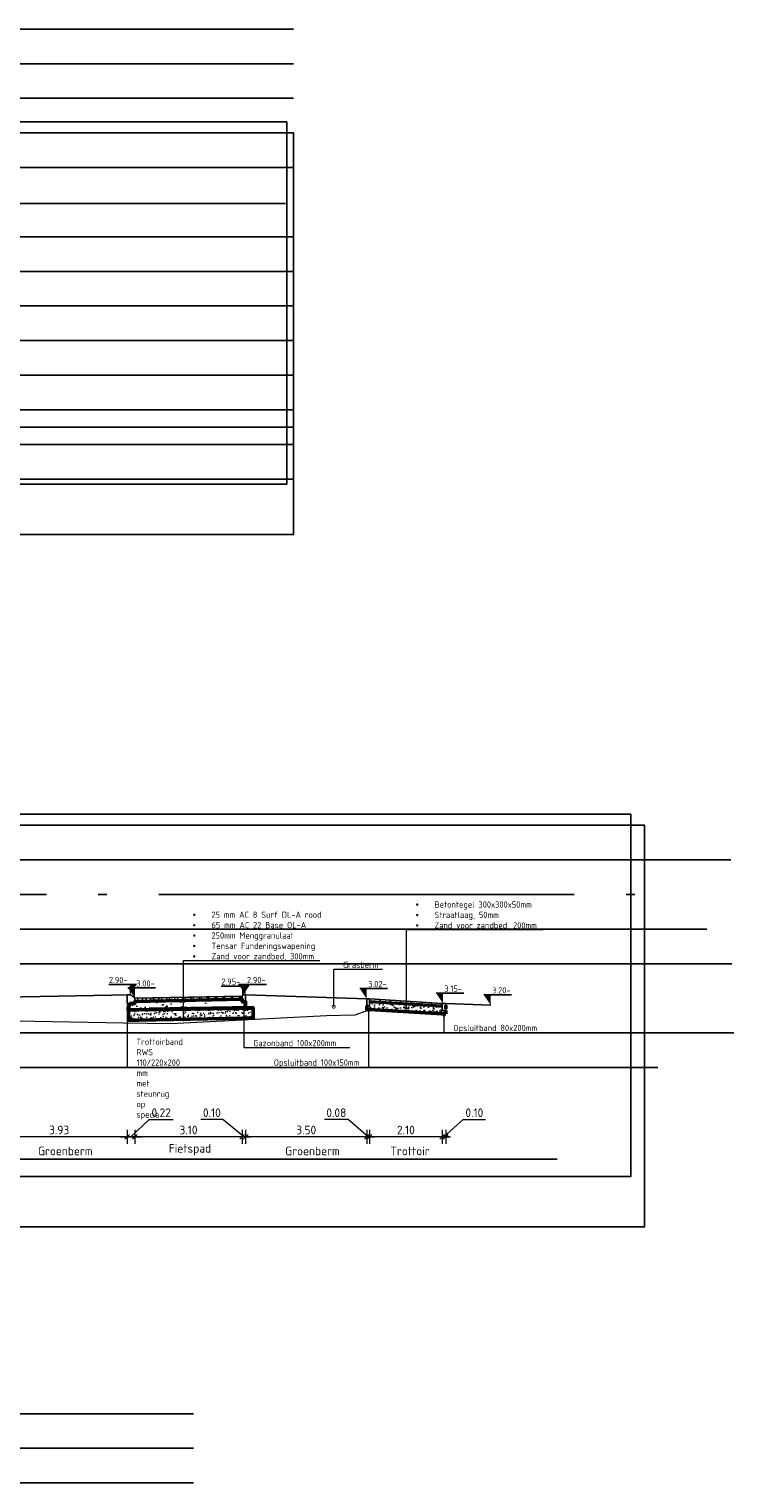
# Model space of a CAD drawing. Header units: millimetres. Extents: x 115999 to 116291, y 477119 to 477297.
# Tile 34 of 45: x 116043 to 116063, y 477255 to 477297. Entities that reach past the tile are written whole.
import ezdxf
from ezdxf import colors
from ezdxf.entities.mleader import LeaderData, LeaderLine
from ezdxf.math import Vec2, Vec3

# ---------------------------------------------------------------- set-up
doc = ezdxf.new("R2010")
doc.units = ezdxf.units.MM
doc.linetypes.add('AL-NAP_LIJN', pattern=[15.25, 12, -1.5, 0.25, -1.5])
doc.linetypes.add('DASHED', pattern=[0.75, 0.5, -0.25])
doc.layers.get('Defpoints').update_dxf_attribs({"lineweight": 25})
for name, color, linetype, lineweight in [('B-WE-GW-MAAIVELD-GD', 93, 'Continuous', 18), ('N-WE-GW-GROND_ZAND-AD', 253, 'Continuous', 18), ('N-WE-VH-VERHARDING-FUNDERING-WAP', 2, 'DASHED', 60), ('N-WE-VH-VERHARDING_ASFALT-AD', 252, 'Continuous', 18), ('N-WE-VH-VERHARDING_ASFALT-GD', 252, 'Continuous', 50), ('N-WE-VH-VERHARDING_FUNDERING-AD', 252, 'Continuous', 18), ('X-XX-AL-AANPIJLING-M', 7, 'Continuous', 18), ('X-XX-AL-DETAIL1-GD', 7, 'Continuous', 25), ('X-XX-AL-NAP-GD', 7, 'AL-NAP_LIJN', 25), ('X-XX-AL-PEILMAAT-SD', 7, 'Continuous', 25), ('X-XX-AL-VERWIJZING-T18', 7, 'Continuous', 18)]:
    doc.layers.add(name, color=color, linetype=linetype, lineweight=lineweight)
doc.layers.add('X-XX-AL-HULPLIJN-GD', color=205, linetype='Continuous', lineweight=25, plot=False)
doc.styles.add('NLCS-ISO', font='txt')
doc.styles.add('NLCS-ISO-ANNOTATIEF-T18', font='txt', dxfattribs={"height": 1.8})
doc.styles.add('NLCS-ISO-ANNOTATIEF-T25', font='txt', dxfattribs={"height": 2.5})
doc.dimstyles.new('NLCS-ANNOTATIEF-T25-SCHRAP_L2_H1', dxfattribs={"dimtxt": 2.5, "dimasz": 1.4, "dimexe": 2, "dimexo": 2, "dimgap": 0.7, "dimtad": 1, "dimzin": 0, "dimdsep": 46, "dimtxsty": 'NLCS-ISO-ANNOTATIEF-T25', "dimblk": 'OBLIQUE', "dimcen": 0, "dimdle": 2, "dimclrd": 256, "dimclre": 256, "dimclrt": 256, "dimadec": 1, "dimazin": 0, "dimtfac": 1, "dimtdec": 3, "dimtofl": 0, "dimtmove": 0, "dimatfit": 3, "dimldrblk": 'OBLIQUE', "dimfxl": 2, "dimfxlon": 1, "dimtfillclr": 256, "dimtolj": 1, "dimtzin": 0, "dimlwd": -1, "dimlwe": -1, "dimarcsym": 0})

# ---------------------------------------------------------------- blocks, each defined once
blk = doc.blocks.new('*D175')
at = {"layer": 'Defpoints', "color": 0, "transparency": 16777216}
for p in [(116053.179, 477267.197), (116054.375, 477267.101), (116054.375, 477264.512)]:
    blk.add_point(p, dxfattribs=at)
at = {"layer": 'X-XX-AL-AANPIJLING-M', "transparency": 16777216, "insert": (116053.677, 477264.707), "char_height": 0.25, "attachment_point": 5, "style": 'NLCS-ISO-ANNOTATIEF-T25'}
blk.add_mtext('\\A1;Trottoir', dxfattribs=at)
blk = doc.blocks.new('_None')
blk = doc.blocks.new('_Oblique')
at = {"color": 0, "linetype": 'ByBlock', "lineweight": -2}
blk.add_line((-0.5, -0.5), (0.5, 0.5), dxfattribs=at)
blk = doc.blocks.new('_DotSmall')
at = {"color": 0, "linetype": 'ByBlock', "const_width": 0.5}
blk.add_lwpolyline([(-0.0625, 0, 1), (0.0625, 0, 1)], format="xyb", close=True, dxfattribs=at)
blk = doc.blocks.new('*D182')
at = {"layer": 'Defpoints', "color": 0, "transparency": 16777216}
for p in [(116041.576, 477269.295), (116045.502, 477269.17), (116041.576, 477265.118)]:
    blk.add_point(p, dxfattribs=at)
at = {"layer": 'X-XX-AL-AANPIJLING-M', "transparency": 16777216}
for p, q in [((116045.702, 477265.118), (116041.376, 477265.118)), ((116041.576, 477265.318), (116041.576, 477264.918)), ((116045.502, 477265.318), (116045.502, 477264.918))]:
    blk.add_line(p, q, dxfattribs=at)
at = {"layer": 'X-XX-AL-AANPIJLING-M', "transparency": 16777216, "xscale": 0.14, "yscale": 0.14, "zscale": 0.14, "rotation": 180}
blk.add_blockref('_Oblique', (116041.576, 477265.118), dxfattribs=at)
at = {"layer": 'X-XX-AL-AANPIJLING-M', "transparency": 16777216, "xscale": 0.14, "yscale": 0.14, "zscale": 0.14}
blk.add_blockref('_Oblique', (116045.502, 477265.118), dxfattribs=at)
at = {"layer": 'X-XX-AL-AANPIJLING-M', "transparency": 16777216, "insert": (116043.539, 477265.313), "char_height": 0.25, "attachment_point": 5, "style": 'NLCS-ISO-ANNOTATIEF-T25'}
blk.add_mtext('\\A1;3.93', dxfattribs=at)
blk = doc.blocks.new('*D183')
at = {"layer": 'Defpoints', "color": 0, "transparency": 16777216}
for p in [(116045.726, 477269.128), (116045.502, 477269.093), (116045.726, 477265.118)]:
    blk.add_point(p, dxfattribs=at)
at = {"layer": 'X-XX-AL-AANPIJLING-M', "transparency": 16777216}
for p, q in [((116045.614, 477265.118), (116046.141, 477265.618)), ((116046.141, 477265.618), (116046.831, 477265.618)), ((116045.302, 477265.118), (116045.926, 477265.118)), ((116045.502, 477265.318), (116045.502, 477264.918)), ((116045.726, 477265.318), (116045.726, 477264.918))]:
    blk.add_line(p, q, dxfattribs=at)
at = {"layer": 'X-XX-AL-AANPIJLING-M', "transparency": 16777216, "xscale": 0.14, "yscale": 0.14, "zscale": 0.14, "rotation": 180}
blk.add_blockref('_Oblique', (116045.502, 477265.118), dxfattribs=at)
at = {"layer": 'X-XX-AL-AANPIJLING-M', "transparency": 16777216, "xscale": 0.14, "yscale": 0.14, "zscale": 0.14}
blk.add_blockref('_Oblique', (116045.726, 477265.118), dxfattribs=at)
at = {"layer": 'X-XX-AL-AANPIJLING-M', "transparency": 16777216, "insert": (116046.486, 477265.813), "char_height": 0.25, "attachment_point": 5, "style": 'NLCS-ISO-ANNOTATIEF-T25'}
blk.add_mtext('\\A1;0.22', dxfattribs=at)
blk = doc.blocks.new('*D184')
at = {"layer": 'Defpoints', "color": 0, "transparency": 16777216}
for p in [(116045.726, 477269.295), (116048.826, 477269.216), (116045.726, 477265.118)]:
    blk.add_point(p, dxfattribs=at)
at = {"layer": 'X-XX-AL-AANPIJLING-M', "transparency": 16777216}
for p, q in [((116049.026, 477265.118), (116045.526, 477265.118)), ((116045.726, 477265.318), (116045.726, 477264.918)), ((116048.826, 477265.318), (116048.826, 477264.918))]:
    blk.add_line(p, q, dxfattribs=at)
at = {"layer": 'X-XX-AL-AANPIJLING-M', "transparency": 16777216, "xscale": 0.14, "yscale": 0.14, "zscale": 0.14, "rotation": 180}
blk.add_blockref('_Oblique', (116045.726, 477265.118), dxfattribs=at)
at = {"layer": 'X-XX-AL-AANPIJLING-M', "transparency": 16777216, "xscale": 0.14, "yscale": 0.14, "zscale": 0.14}
blk.add_blockref('_Oblique', (116048.826, 477265.118), dxfattribs=at)
at = {"layer": 'X-XX-AL-AANPIJLING-M', "transparency": 16777216, "insert": (116047.276, 477265.313), "char_height": 0.25, "attachment_point": 5, "style": 'NLCS-ISO-ANNOTATIEF-T25'}
blk.add_mtext('\\A1;3.10', dxfattribs=at)
blk = doc.blocks.new('*D185')
at = {"layer": 'Defpoints', "color": 0, "transparency": 16777216}
for p in [(116048.926, 477269.295), (116052.426, 477269.148), (116048.926, 477265.118)]:
    blk.add_point(p, dxfattribs=at)
at = {"layer": 'X-XX-AL-AANPIJLING-M', "transparency": 16777216}
for p, q in [((116052.626, 477265.118), (116048.726, 477265.118)), ((116048.926, 477265.318), (116048.926, 477264.918)), ((116052.426, 477265.318), (116052.426, 477264.918))]:
    blk.add_line(p, q, dxfattribs=at)
at = {"layer": 'X-XX-AL-AANPIJLING-M', "transparency": 16777216, "xscale": 0.14, "yscale": 0.14, "zscale": 0.14, "rotation": 180}
blk.add_blockref('_Oblique', (116048.926, 477265.118), dxfattribs=at)
at = {"layer": 'X-XX-AL-AANPIJLING-M', "transparency": 16777216, "xscale": 0.14, "yscale": 0.14, "zscale": 0.14}
blk.add_blockref('_Oblique', (116052.426, 477265.118), dxfattribs=at)
at = {"layer": 'X-XX-AL-AANPIJLING-M', "transparency": 16777216, "insert": (116050.676, 477265.313), "char_height": 0.25, "attachment_point": 5, "style": 'NLCS-ISO-ANNOTATIEF-T25'}
blk.add_mtext('\\A1;3.50', dxfattribs=at)
blk = doc.blocks.new('*D186')
at = {"layer": 'Defpoints', "color": 0, "transparency": 16777216}
for p in [(116048.826, 477268.353), (116048.926, 477268.353), (116048.826, 477265.118)]:
    blk.add_point(p, dxfattribs=at)
at = {"layer": 'X-XX-AL-AANPIJLING-M', "transparency": 16777216}
for p, q in [((116048.271, 477265.618), (116047.631, 477265.618)), ((116048.876, 477265.118), (116048.271, 477265.618)), ((116048.826, 477265.118), (116048.686, 477265.118)), ((116048.826, 477265.318), (116048.826, 477264.918)), ((116048.926, 477265.118), (116048.826, 477265.118)), ((116048.926, 477265.318), (116048.926, 477264.918)), ((116048.926, 477265.118), (116049.066, 477265.118))]:
    blk.add_line(p, q, dxfattribs=at)
at = {"layer": 'X-XX-AL-AANPIJLING-M', "transparency": 16777216, "xscale": 0.14, "yscale": 0.14, "zscale": 0.14}
blk.add_blockref('_Oblique', (116048.826, 477265.118), dxfattribs=at)
at = {"layer": 'X-XX-AL-AANPIJLING-M', "transparency": 16777216, "xscale": 0.14, "yscale": 0.14, "zscale": 0.14, "rotation": 180}
blk.add_blockref('_Oblique', (116048.926, 477265.118), dxfattribs=at)
at = {"layer": 'X-XX-AL-AANPIJLING-M', "transparency": 16777216, "insert": (116047.951, 477265.813), "char_height": 0.25, "attachment_point": 5, "style": 'NLCS-ISO-ANNOTATIEF-T25'}
blk.add_mtext('\\A1;0.10', dxfattribs=at)
blk = doc.blocks.new('*D187')
at = {"layer": 'Defpoints', "color": 0, "transparency": 16777216}
for p in [(116052.506, 477269.295), (116054.602, 477269.148), (116052.506, 477265.118)]:
    blk.add_point(p, dxfattribs=at)
at = {"layer": 'X-XX-AL-AANPIJLING-M', "transparency": 16777216}
for p, q in [((116054.802, 477265.118), (116052.306, 477265.118)), ((116052.506, 477265.318), (116052.506, 477264.918)), ((116054.602, 477265.318), (116054.602, 477264.918))]:
    blk.add_line(p, q, dxfattribs=at)
at = {"layer": 'X-XX-AL-AANPIJLING-M', "transparency": 16777216, "xscale": 0.14, "yscale": 0.14, "zscale": 0.14, "rotation": 180}
blk.add_blockref('_Oblique', (116052.506, 477265.118), dxfattribs=at)
at = {"layer": 'X-XX-AL-AANPIJLING-M', "transparency": 16777216, "xscale": 0.14, "yscale": 0.14, "zscale": 0.14}
blk.add_blockref('_Oblique', (116054.602, 477265.118), dxfattribs=at)
at = {"layer": 'X-XX-AL-AANPIJLING-M', "transparency": 16777216, "insert": (116053.554, 477265.313), "char_height": 0.25, "attachment_point": 5, "style": 'NLCS-ISO-ANNOTATIEF-T25'}
blk.add_mtext('\\A1;2.10', dxfattribs=at)
blk = doc.blocks.new('*D188')
at = {"layer": 'Defpoints', "color": 0, "transparency": 16777216}
for p in [(116052.426, 477268.898), (116052.506, 477268.898), (116052.426, 477265.118)]:
    blk.add_point(p, dxfattribs=at)
at = {"layer": 'X-XX-AL-AANPIJLING-M', "transparency": 16777216}
for p, q in [((116051.891, 477265.618), (116051.201, 477265.618)), ((116052.466, 477265.118), (116051.891, 477265.618)), ((116052.426, 477265.118), (116052.286, 477265.118)), ((116052.426, 477265.318), (116052.426, 477264.918)), ((116052.506, 477265.118), (116052.426, 477265.118)), ((116052.506, 477265.318), (116052.506, 477264.918)), ((116052.506, 477265.118), (116052.646, 477265.118))]:
    blk.add_line(p, q, dxfattribs=at)
at = {"layer": 'X-XX-AL-AANPIJLING-M', "transparency": 16777216, "xscale": 0.14, "yscale": 0.14, "zscale": 0.14}
blk.add_blockref('_Oblique', (116052.426, 477265.118), dxfattribs=at)
at = {"layer": 'X-XX-AL-AANPIJLING-M', "transparency": 16777216, "xscale": 0.14, "yscale": 0.14, "zscale": 0.14, "rotation": 180}
blk.add_blockref('_Oblique', (116052.506, 477265.118), dxfattribs=at)
at = {"layer": 'X-XX-AL-AANPIJLING-M', "transparency": 16777216, "insert": (116051.546, 477265.813), "char_height": 0.25, "attachment_point": 5, "style": 'NLCS-ISO-ANNOTATIEF-T25'}
blk.add_mtext('\\A1;0.08', dxfattribs=at)
blk = doc.blocks.new('*D189')
at = {"layer": 'Defpoints', "color": 0, "transparency": 16777216}
for p in [(116054.602, 477269.368), (116054.706, 477269.368), (116054.706, 477265.118)]:
    blk.add_point(p, dxfattribs=at)
at = {"layer": 'X-XX-AL-AANPIJLING-M', "transparency": 16777216}
for p, q in [((116054.654, 477265.118), (116055.213, 477265.618)), ((116055.213, 477265.618), (116055.853, 477265.618)), ((116054.602, 477265.118), (116054.462, 477265.118)), ((116054.602, 477265.318), (116054.602, 477264.918)), ((116054.602, 477265.118), (116054.706, 477265.118)), ((116054.706, 477265.318), (116054.706, 477264.918)), ((116054.706, 477265.118), (116054.846, 477265.118))]:
    blk.add_line(p, q, dxfattribs=at)
at = {"layer": 'X-XX-AL-AANPIJLING-M', "transparency": 16777216, "xscale": 0.14, "yscale": 0.14, "zscale": 0.14}
blk.add_blockref('_Oblique', (116054.602, 477265.118), dxfattribs=at)
at = {"layer": 'X-XX-AL-AANPIJLING-M', "transparency": 16777216, "xscale": 0.14, "yscale": 0.14, "zscale": 0.14, "rotation": 180}
blk.add_blockref('_Oblique', (116054.706, 477265.118), dxfattribs=at)
at = {"layer": 'X-XX-AL-AANPIJLING-M', "transparency": 16777216, "insert": (116055.533, 477265.813), "char_height": 0.25, "attachment_point": 5, "style": 'NLCS-ISO-ANNOTATIEF-T25'}
blk.add_mtext('\\A1;0.10', dxfattribs=at)
blk = doc.blocks.new('*D190')
at = {"layer": 'Defpoints', "color": 0, "transparency": 16777216}
for p in [(116050.258, 477267.197), (116051.455, 477267.101), (116051.455, 477264.512)]:
    blk.add_point(p, dxfattribs=at)
at = {"layer": 'X-XX-AL-AANPIJLING-M', "transparency": 16777216, "insert": (116050.857, 477264.707), "char_height": 0.25, "attachment_point": 5, "style": 'NLCS-ISO-ANNOTATIEF-T25'}
blk.add_mtext('\\A1;Groenberm', dxfattribs=at)
blk = doc.blocks.new('*D191')
at = {"layer": 'Defpoints', "color": 0, "transparency": 16777216}
for p in [(116046.82, 477267.197), (116048.016, 477267.101), (116048.016, 477264.512)]:
    blk.add_point(p, dxfattribs=at)
at = {"layer": 'X-XX-AL-AANPIJLING-M', "transparency": 16777216, "insert": (116047.318, 477264.745), "char_height": 0.25, "attachment_point": 5, "style": 'NLCS-ISO-ANNOTATIEF-T25'}
blk.add_mtext('\\A1;Fietspad', dxfattribs=at)
blk = doc.blocks.new('*D192')
at = {"layer": 'Defpoints', "color": 0, "transparency": 16777216}
for p in [(116043.119, 477267.197), (116044.315, 477267.101), (116044.315, 477264.512)]:
    blk.add_point(p, dxfattribs=at)
at = {"layer": 'X-XX-AL-AANPIJLING-M', "transparency": 16777216, "insert": (116043.717, 477264.707), "char_height": 0.25, "attachment_point": 5, "style": 'NLCS-ISO-ANNOTATIEF-T25'}
blk.add_mtext('\\A1;Groenberm', dxfattribs=at)
blk = doc.blocks.new('SAL-PEILMAAT_INFRACAD_H01-SOD')
blk.add_line((-2, 3), (6, 3))
blk.add_solid([(-2, 3), (0, 3), (0, 0)])
at = {"style": 'NLCS-ISO'}
blk.add_attdef('...', (0.4, 3.4), '', height=1.8, dxfattribs=at)

msp = doc.modelspace()

# ---------------------------------------------------------------- hatches: boundary and pattern name
at = {"layer": 'N-WE-GW-GROND_ZAND-AD'}
h = msp.add_hatch(dxfattribs=at)
h.set_pattern_fill('AGW-GROND_ZAND_DRAINZAND', color=256, scale=0.03, pattern_type=2)
h.set_pattern_definition([(45, (6e-06, -0.2), (-0.0269407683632, 0.0269407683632), [0, -0.0381])])
h.paths.add_polyline_path([(116052.506, 477269.048), (116052.506, 477268.998), (116054.606, 477268.868), (116054.606, 477268.918)])
at = {"layer": 'N-WE-VH-VERHARDING_ASFALT-AD'}
h = msp.add_hatch(dxfattribs=at)
h.set_pattern_fill('AVH-ASFALT', color=1, scale=0.2, pattern_type=2)
h.set_pattern_definition([(60, (116026.36959, 477264.37739), (-0.173205, 0.1), []), (120, (116026.36959, 477264.37739), (-0.173205, -0.1), [])])
h.paths.add_polyline_path([(116048.826, 477269.18), (116048.826, 477269.09), (116045.746, 477269.028), (116045.726, 477269.028), (116045.726, 477269.118)])
at = {"layer": 'N-WE-VH-VERHARDING_FUNDERING-AD'}
h = msp.add_hatch(dxfattribs=at)
h.set_pattern_fill('AVH-FUNDERING_ZAND', color=256, scale=0.091, pattern_type=2)
h.set_pattern_definition([(37.5, (116026.36959, 477264.42558), (-0.0057324, 0.175341), [0, -0.13832, 0, -0.1547, 0, -0.147875]), (7.5, (116026.36959, 477264.42558), (0.1610497, 0.2568153), [0, -0.07462, 0, -0.12467, 0, -0.047775]), (327.5, (116026.25766, 477264.42558), (0.2833869, 0.000515), [0, -0.0455, 0, -0.1638, 0, -0.21385]), (317.5, (116026.25766, 477264.42558), (0.2735575, 0.0798685), [0, -0.02275, 0, -0.10738, 0, -0.12285])])
h.paths.add_polyline_path([(116045.54, 477268.783), (116045.634, 477268.783), (116045.834, 477268.783), (116048.834, 477268.843), (116049.034, 477268.843), (116049.14, 477268.843), (116049.14, 477268.543), (116048.84, 477268.543), (116045.84, 477268.483), (116045.54, 477268.483)])
h = msp.add_hatch(dxfattribs=at)
h.set_pattern_fill('AVH-FUNDERING_GRANULAAT_MENG_01', color=256, scale=0.1, pattern_type=2)
h.set_pattern_definition([(50, (116045.5182, 477268.7949), (0.71726, -0.06275), [0.075, -0.825]), (355, (116045.5182, 477268.7949), (-0.13875, 0.75219), [0.06, -0.66]), (100.451, (116045.578, 477268.78965), (0.57851, 0.68944), [0.06374, -0.70114]), (46.184, (116045.5182, 477268.9949), (1.06724, -0.16552), [0.1125, -1.2375]), (96.636, (116045.6071, 477268.9811), (0.93466, 0.97412), [0.0956, -1.0517]), (351.184, (116045.5182, 477268.9949), (0.93466, 0.97412), [0.09, -0.99]), (21, (116045.6182, 477268.9449), (0.59691, -0.40262), [0.075, -0.825]), (326, (116045.6182, 477268.9449), (0.24332, 0.72515), [0.06, -0.66]), (71.451, (116045.66795, 477268.9113), (0.84022, 0.32253), [0.06374, -0.70114]), (37.5, (116045.5182, 477268.79488), (0.01216, 0.332894), [0, -0.652, 0, -0.67, 0, -0.6625]), (7.5, (116045.5182, 477268.79488), (0.26307, 0.39441), [0, -0.382, 0, -0.637, 0, -0.2525]), (327.5, (116045.2952, 477268.79488), (0.533822, -0.022555), [0, -0.25, 0, -0.78, 0, -1.035]), (317.5, (116045.1952, 477268.7949), (0.583186, 0.100105), [0, -0.325, 0, -0.518, 0, -0.735])])
h.paths.add_polyline_path([(116045.632, 477268.948), (116045.746, 477268.948), (116045.746, 477269.028), (116048.826, 477269.09), (116048.826, 477269.03), (116049.024, 477269.03), (116049.034, 477268.843), (116048.834, 477268.84), (116045.834, 477268.783), (116045.634, 477268.783)])
h = msp.add_hatch(dxfattribs=at)
h.set_pattern_fill('AVH-FUNDERING_ZAND', color=256, scale=0.091, pattern_type=2)
h.set_pattern_definition([(37.5, (0.02, -0.2), (-0.00573239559, 0.17534096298), [0, -0.13832, 0, -0.1547, 0, -0.147875]), (7.5, (0.02, -0.2), (0.16104968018, 0.25681529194), [0, -0.07462, 0, -0.12467, 0, -0.047775]), (327.5, (-0.09193, -0.2), (0.28338690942, 0.00051497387), [0, -0.0455, 0, -0.1638, 0, -0.21385]), (317.5, (-0.09193, -0.2), (0.27355752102, 0.07986847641), [0, -0.02275, 0, -0.10738, 0, -0.12285])])
h.paths.add_polyline_path([(116054.626, 477268.868), (116052.526, 477268.998), (116052.526, 477268.948), (116052.426, 477268.948), (116052.426, 477268.798), (116052.507, 477268.798), (116054.607, 477268.668), (116054.726, 477268.668), (116054.726, 477268.768), (116054.626, 477268.768)])

# ---------------------------------------------------------------- linework, layer by layer
at = {"layer": 'B-WE-GW-MAAIVELD-GD', "color": 93, "linetype": 'Continuous', "lineweight": 18}
msp.add_lwpolyline([(116052.458, 477268.766), (116052.078, 477268.634), (116051.259, 477268.611), (116046.768, 477268.378), (116045.395, 477268.396), (116040.757, 477268.484), (116039.726, 477268.592), (116036.599, 477268.817), (116036.043, 477268.845), (116035.981, 477268.872), (116035.719, 477268.86), (116035.686, 477268.864), (116035.679, 477268.859), (116035.633, 477268.865), (116035.631, 477268.865), (116034.834, 477268.97), (116033.759, 477268.992), (116029.727, 477269.083), (116029.3, 477269.097), (116027.969, 477269.104), (116027.196, 477269.113)], dxfattribs=at)
at = {"layer": 'N-WE-VH-VERHARDING-FUNDERING-WAP', "ltscale": 6}
msp.add_lwpolyline([(116049.139, 477268.845), (116045.54, 477268.785)], dxfattribs=at)
at = {"layer": 'N-WE-VH-VERHARDING_ASFALT-GD'}
for points in [[(116045.576, 477268.968), (116045.726, 477268.968), (116045.726, 477269.028), (116048.826, 477269.09), (116048.827, 477269.016), (116048.926, 477269.016), (116048.925, 477268.843), (116048.834, 477268.84), (116045.834, 477268.783), (116045.54, 477268.783)], [(116045.54, 477268.783), (116045.634, 477268.783), (116045.834, 477268.783), (116048.834, 477268.843), (116049.034, 477268.843), (116049.14, 477268.843), (116049.14, 477268.543), (116048.84, 477268.543), (116045.84, 477268.483), (116045.54, 477268.483), (116045.54, 477268.783)]]:
    msp.add_lwpolyline(points, close=True, dxfattribs=at)
for points in [[(116052.507, 477268.798), (116052.426, 477268.798), (116052.426, 477268.898)], [(116052.507, 477268.798), (116054.607, 477268.668)], [(116054.706, 477268.918), (116054.706, 477268.818)], [(116054.706, 477268.768), (116054.706, 477268.668)], [(116054.587, 477268.668), (116054.706, 477268.668)]]:
    msp.add_lwpolyline(points, dxfattribs=at)
at = {"layer": 'X-XX-AL-DETAIL1-GD'}
for p, q in [((116045.712, 477269.118), (116048.826, 477269.18)), ((116048.826, 477269.18), (116048.826, 477269.09)), ((116048.826, 477269.09), (116045.746, 477269.028)), ((116045.826, 477269.03), (116045.826, 477269.04))]:
    msp.add_line(p, q, dxfattribs=at)
for points in [[(116045.576, 477269.218), (116040.916, 477269.13)], [(116048.924, 477269.216), (116052.426, 477269.098)], [(116052.506, 477269.098), (116054.606, 477268.968)], [(116052.506, 477269.048), (116054.606, 477268.918)], [(116052.506, 477268.998), (116054.606, 477268.868)], [(116052.802, 477269.029), (116052.805, 477269.079)], [(116053.102, 477269.011), (116053.105, 477269.061)], [(116053.401, 477268.992), (116053.404, 477269.042)], [(116053.401, 477268.992), (116053.404, 477269.042)], [(116053.701, 477268.974), (116053.704, 477269.024)], [(116054, 477268.955), (116054.003, 477269.005)], [(116054.299, 477268.937), (116054.302, 477268.987)], [(116054.599, 477268.918), (116054.602, 477268.968)], [(116054.706, 477268.968), (116056.006, 477268.918)]]:
    msp.add_lwpolyline(points, dxfattribs=at)
at = {"layer": 'X-XX-AL-DETAIL1-GD', "flags": 128}
msp.add_lwpolyline([(116045.722, 477268.968), (116045.502, 477268.968), (116045.502, 477269.218), (116045.612, 477269.218), (116045.722, 477269.108)], close=True, dxfattribs=at)
for points in [[(116045.826, 477269.12), (116048.826, 477269.18)], [(116045.844, 477268.79), (116048.834, 477268.84)], [(116002.887, 477264.469), (116057.922, 477264.469)]]:
    msp.add_lwpolyline(points, dxfattribs=at)
at = {"layer": 'X-XX-AL-DETAIL1-GD'}
msp.add_lwpolyline([(116048.926, 477269.216), (116048.926, 477269.016), (116048.826, 477269.016), (116048.826, 477269.186, -0.414214), (116048.856, 477269.216)], format="xyb", close=True, dxfattribs=at)
for points in [[(116052.506, 477269.098), (116052.506, 477268.898), (116052.426, 477268.898), (116052.426, 477269.098)], [(116054.706, 477268.968), (116054.706, 477268.768), (116054.606, 477268.768), (116054.606, 477268.968)]]:
    msp.add_lwpolyline(points, close=True, dxfattribs=at)
at = {"layer": 'X-XX-AL-HULPLIJN-GD'}
for p, q in [((116020.688, 477297.118), (116050.313, 477297.118)), ((116020.688, 477296.118), (116050.313, 477296.118)), ((116020.688, 477295.118), (116050.313, 477295.118)), ((116020.688, 477293.118), (116050.313, 477293.118)), ((116020.688, 477291.118), (116050.313, 477291.118)), ((116020.688, 477290.118), (116050.313, 477290.118)), ((116020.688, 477289.118), (116050.313, 477289.118)), ((116020.688, 477288.118), (116050.313, 477288.118)), ((116020.688, 477287.118), (116050.313, 477287.118)), ((116020.688, 477286.118), (116050.313, 477286.118)), ((116020.688, 477285.618), (116050.313, 477285.618)), ((116020.688, 477285.118), (116050.313, 477285.118)), ((116020.688, 477285.118), (116050.313, 477285.118)), ((116020.688, 477284.118), (116050.313, 477284.118)), ((115999.293, 477273.118), (116062.943, 477273.118)), ((115999.293, 477271.118), (116062.247, 477271.118)), ((115999.293, 477270.118), (116062.97, 477270.118)), ((115999.293, 477268.118), (116063.031, 477268.118)), ((115999.293, 477267.118), (116060.836, 477267.118)), ((116017.797, 477257.118), (116047.421, 477257.118)), ((116017.797, 477256.118), (116047.421, 477256.118)), ((116017.797, 477255.118), (116047.421, 477255.118))]:
    msp.add_line(p, q, dxfattribs=at)
for points in [[(116020.888, 477294.434), (116050.113, 477294.434), (116050.113, 477283.969), (116020.888, 477283.969)], [(116020.688, 477294.118), (116050.313, 477294.118), (116050.313, 477282.514), (116020.688, 477282.514)], [(115999.493, 477274.434), (116060.049, 477274.434), (116060.049, 477263.969), (115999.493, 477263.969)], [(115999.293, 477274.118), (116060.452, 477274.118), (116060.452, 477262.514), (115999.293, 477262.514)]]:
    msp.add_lwpolyline(points, close=True, dxfattribs=at)
at = {"layer": 'X-XX-AL-NAP-GD'}
for p, q in [((116022.829, 477292.078), (116050.954, 477292.078)), ((116000.67, 477272.118), (116060.198, 477272.118))]:
    msp.add_line(p, q, dxfattribs=at)

# ---------------------------------------------------------------- block references
at = {"layer": 'X-XX-AL-PEILMAAT-SD'}
ref = msp.add_blockref('SAL-PEILMAAT_INFRACAD_H01-SOD', (116045.576, 477269.218), dxfattribs=dict(at, xscale=-0.1, yscale=0.1, zscale=0.1))
ref.add_attrib('...', '2.90-', (116044.978, 477269.558), dxfattribs={"layer": '0', "height": 0.18, "style": 'NLCS-ISO'})
at = {"layer": 'X-XX-AL-PEILMAAT-SD', "xscale": 0.1, "yscale": 0.1, "zscale": 0.1}
for p, values in [((116045.726, 477269.118), {'...': '3.00-'}), ((116048.924, 477269.216), {'...': '2.90-'}), ((116052.426, 477269.098), {'...': '3.02-'}), ((116054.626, 477268.968), {'...': '3.15-'}), ((116056.006, 477268.918), {'...': '3.20-'})]:
    msp.add_blockref('SAL-PEILMAAT_INFRACAD_H01-SOD', p, dxfattribs=at).add_auto_attribs(values)
at = {"layer": 'X-XX-AL-PEILMAAT-SD'}
ref = msp.add_blockref('SAL-PEILMAAT_INFRACAD_H01-SOD', (116048.823, 477269.17), dxfattribs=dict(at, xscale=-0.1, yscale=0.1, zscale=0.1))
ref.add_attrib('...', '2.95-', (116048.225, 477269.51), dxfattribs={"layer": '0', "height": 0.18, "style": 'NLCS-ISO'})

# ---------------------------------------------------------------- dimensions: what is measured, and where the dimension line sits
at = {"layer": 'X-XX-AL-AANPIJLING-M'}
for base, p1, p2, picture, middle in [((116041.576, 477265.118), (116045.502, 477269.17), (116041.576, 477269.295), '*D182', (116043.539, 477265.313)), ((116045.726, 477265.118), (116048.826, 477269.216), (116045.726, 477269.295), '*D184', (116047.276, 477265.313)), ((116048.926, 477265.118), (116052.426, 477269.148), (116048.926, 477269.295), '*D185', (116050.676, 477265.313)), ((116052.506, 477265.118), (116054.602, 477269.148), (116052.506, 477269.295), '*D187', (116053.554, 477265.313))]:
    dim = msp.add_linear_dim(base=base, p1=p1, p2=p2, angle=180, dimstyle='NLCS-ANNOTATIEF-T25-SCHRAP_L2_H1', dxfattribs=at)
    dim.commit()
    dim.dimension.update_dxf_attribs({"geometry": picture, "text_midpoint": middle})
for base, p1, p2, picture, middle in [((116045.726, 477265.118), (116045.502, 477269.093), (116045.726, 477269.128), '*D183', (116046.211, 477265.618)), ((116054.706, 477265.118), (116054.602, 477269.368), (116054.706, 477269.368), '*D189', (116055.283, 477265.618)), ((116052.426, 477265.118), (116052.506, 477268.898), (116052.426, 477268.898), '*D188', (116051.821, 477265.618)), ((116048.826, 477265.118), (116048.926, 477268.353), (116048.826, 477268.353), '*D186', (116048.201, 477265.618))]:
    dim = msp.add_linear_dim(base=base, p1=p1, p2=p2, dimstyle='NLCS-ANNOTATIEF-T25-SCHRAP_L2_H1', override={"dimtmove": 1}, dxfattribs=at)
    dim.commit()
    dim.dimension.update_dxf_attribs({"geometry": picture, "text_midpoint": middle, "dimtype": 160})
for base, p1, p2, text, picture, middle in [((116044.315, 477264.512), (116043.119, 477267.197), (116044.315, 477267.101), 'Groenberm', '*D192', (116043.717, 477264.512)), ((116048.016, 477264.512), (116046.82, 477267.197), (116048.016, 477267.101), 'Fietspad', '*D191', (116047.318, 477264.512)), ((116051.455, 477264.512), (116050.258, 477267.197), (116051.455, 477267.101), 'Groenberm', '*D190', (116050.857, 477264.512)), ((116054.375, 477264.512), (116053.179, 477267.197), (116054.375, 477267.101), 'Trottoir', '*D175', (116053.677, 477264.512))]:
    dim = msp.add_linear_dim(base=base, p1=p1, p2=p2, angle=180, text=text, dimstyle='NLCS-ANNOTATIEF-T25-SCHRAP_L2_H1', override={"dimblk1": 'None', "dimblk2": 'None', "dimsah": 1, "dimse1": 1, "dimse2": 1, "dimsd1": 1, "dimsd2": 1}, dxfattribs=at)
    dim.commit()
    dim.dimension.update_dxf_attribs({"geometry": picture, "text_midpoint": middle, "dimtype": 160})

# ---------------------------------------------------------------- leaders
at = {"layer": 'X-XX-AL-VERWIJZING-T18'}
ml = msp.add_multileader_mtext('Standard', dxfattribs=at)
ml.set_content('\\pxi-3,l3,t3;{\\fSymbol|b0|i0|c2|p18;·^I}25 mm AC 8 Surf DL-A rood\\P{\\fSymbol|b0|i0|c2|p18;·^I}65 mm AC 22 Base OL-A\\P{\\fSymbol|b0|i0|c2|p18;·^I}250mm Menggranulaat  \\P{\\fSymbol|b0|i0|c2|p18;·^I}Tensar Funderingswapening\\P{\\fSymbol|b0|i0|c2|p18;·^I}Zand voor zandbed, 300mm', color=256, style='NLCS-ISO-ANNOTATIEF-T18')
ml.set_leader_properties(color=256, linetype='ByLayer', lineweight=-1)
ml.set_arrow_properties(name='DOTSMALL')
ml.build(insert=Vec2(0, 0))
ml.multileader.update_dxf_attribs({"text_left_attachment_type": 5, "text_right_attachment_type": 5, "dogleg_length": 1.8, "arrow_head_size": 0.18, "scale": 0.1})
ctx = ml.context
ctx.base_point, ctx.scale, ctx.char_height, ctx.arrow_head_size, ctx.landing_gap_size, ctx.plane_origin = Vec3(116047.31, 477270.207), 0.1, 0.18, 0.18, 0.09, Vec3(116047.129, 477269.056)
ctx.left_attachment, ctx.right_attachment = 5, 5
notes = []
notes.append((ctx, [(0, (1, 1, 0), (116047.13, 477270.207), (1, 0), 0.18, [(3, [(116047.13, 477268.511), (116047.13, 477268.813), (116047.13, 477269.041)], 0, [])])]))
ctx.mtext.insert, ctx.mtext.flow_direction = Vec3(116047.4, 477271.623), 5
ml = msp.add_multileader_mtext('Standard', dxfattribs=at)
ml.set_content('\\pxi-3,l3,t3;{\\fSymbol|b0|i0|c2|p18;·^I}Betontegel 300x300x50mm\\P{\\fSymbol|b0|i0|c2|p18;·^I}Straatlaag, 50mm\\P{\\fSymbol|b0|i0|c2|p18;·^I}Zand voor zandbed, 200mm ', color=256, style='NLCS-ISO-ANNOTATIEF-T18')
ml.set_leader_properties(color=256, linetype='ByLayer', lineweight=-1)
ml.set_arrow_properties(name='DOTSMALL')
ml.build(insert=Vec2(0, 0))
ml.multileader.update_dxf_attribs({"text_left_attachment_type": 5, "text_right_attachment_type": 5, "dogleg_length": 1.8, "arrow_head_size": 0.18, "scale": 0.1})
ctx = ml.context
ctx.base_point, ctx.scale, ctx.char_height, ctx.arrow_head_size, ctx.landing_gap_size, ctx.plane_origin = Vec3(116053.751, 477271.101), 0.1, 0.18, 0.18, 0.09, Vec3(116053.569, 477269.038)
ctx.left_attachment, ctx.right_attachment = 5, 5
notes.append((ctx, [(0, (1, 1, 0), (116053.571, 477271.101), (1, 0), 0.18, [(3, [(116053.571, 477268.796), (116053.571, 477268.966), (116053.571, 477269.024)], 0, [])])]))
ctx.mtext.insert, ctx.mtext.flow_direction = Vec3(116053.841, 477271.917), 5
ml = msp.add_multileader_mtext('Standard', dxfattribs=at)
ml.set_content('Grasberm', color=256, style='NLCS-ISO-ANNOTATIEF-T18')
ml.set_leader_properties(color=256, linetype='ByLayer', lineweight=-1)
ml.set_arrow_properties(name='DOTSMALL')
ml.build(insert=Vec2(0, 0))
ml.multileader.update_dxf_attribs({"text_left_attachment_type": 5, "text_right_attachment_type": 5, "dogleg_length": 1.8, "arrow_head_size": 0.18, "scale": 0.1})
ctx = ml.context
ctx.base_point, ctx.scale, ctx.char_height, ctx.arrow_head_size, ctx.landing_gap_size, ctx.plane_origin = Vec3(116051.651, 477269.958), 0.1, 0.18, 0.18, 0.09, Vec3(116051.469, 477269.187)
ctx.left_attachment, ctx.right_attachment = 5, 5
notes.append((ctx, [(0, (1, 1, 0), (116051.471, 477269.958), (1, 0), 0.18, [(1, [(116051.471, 477268.877)], 0, [])])]))
ctx.mtext.insert, ctx.mtext.flow_direction = Vec3(116051.741, 477270.174), 5
ml = msp.add_multileader_mtext('Standard', dxfattribs=at)
ml.set_content('Trottoirband RWS 110/220x200 mm\\Pmet steunrug op specie', color=256, style='NLCS-ISO-ANNOTATIEF-T18')
ml.set_leader_properties(color=256, linetype='ByLayer', lineweight=-1)
ml.build(insert=Vec2(0, 0))
ml.multileader.update_dxf_attribs({"text_left_attachment_type": 5, "text_right_attachment_type": 5, "dogleg_length": 1.8, "arrow_head_size": 0.18, "scale": 0.1})
ctx = ml.context
ctx.base_point, ctx.scale, ctx.char_height, ctx.arrow_head_size, ctx.landing_gap_size, ctx.plane_origin = Vec3(116045.682, 477267.118), 0.1, 0.18, 0.18, 0.09, Vec3(116045.503, 477270.011)
ctx.left_attachment, ctx.right_attachment = 5, 5
notes.append((ctx, [(1, (1, 1, 0), (116045.502, 477267.118), (1, 0), 0.18, [(0, [(116045.502, 477268.968)], 0, [])])]))
ctx.mtext.insert, ctx.mtext.width, ctx.mtext.flow_direction = Vec3(116045.772, 477267.952), 3.09951, 5
ml = msp.add_multileader_mtext('Standard', dxfattribs=at)
ml.set_content('Gazonband 100x200mm', color=256, style='NLCS-ISO-ANNOTATIEF-T18')
ml.set_leader_properties(color=256, linetype='ByLayer', lineweight=-1)
ml.build(insert=Vec2(0, 0))
ml.multileader.update_dxf_attribs({"text_left_attachment_type": 5, "text_right_attachment_type": 5, "dogleg_length": 1.8, "arrow_head_size": 0.18, "scale": 0.1})
ctx = ml.context
ctx.base_point, ctx.scale, ctx.char_height, ctx.arrow_head_size, ctx.landing_gap_size, ctx.plane_origin = Vec3(116049.056, 477267.698), 0.1, 0.18, 0.18, 0.09, Vec3(116048.875, 477269.43)
ctx.left_attachment, ctx.right_attachment = 5, 5
notes.append((ctx, [(0, (1, 1, 0), (116048.876, 477267.698), (1, 0), 0.18, [(0, [(116048.877, 477269.016)], 0, [])])]))
ctx.mtext.insert, ctx.mtext.flow_direction = Vec3(116049.146, 477267.914), 5
ml = msp.add_multileader_mtext('Standard', dxfattribs=at)
ml.set_content('Opsluitband 100x150mm', color=256, style='NLCS-ISO-ANNOTATIEF-T18')
ml.set_leader_properties(color=256, linetype='ByLayer', lineweight=-1)
ml.build(insert=Vec2(0, 0))
ml.multileader.update_dxf_attribs({"text_left_attachment_type": 5, "text_right_attachment_type": 5, "dogleg_length": 1.8, "arrow_head_size": 0.18, "scale": 0.1})
ctx = ml.context
ctx.base_point, ctx.scale, ctx.char_height, ctx.arrow_head_size, ctx.landing_gap_size, ctx.plane_origin = Vec3(116049.65, 477267.118), 0.1, 0.18, 0.18, 0.09, Vec3(116052.477, 477270.383)
ctx.left_attachment, ctx.right_attachment = 5, 5
notes.append((ctx, [(0, (1, 1, 0), (116052.476, 477267.118), (-1, 0), 0.18, [(0, [(116052.476, 477268.898)], 0, [])])]))
ctx.mtext.insert, ctx.mtext.flow_direction = Vec3(116049.74, 477267.352), 5
ml = msp.add_multileader_mtext('Standard', dxfattribs=at)
ml.set_content('Opsluitband 80x200mm', color=256, style='NLCS-ISO-ANNOTATIEF-T18')
ml.set_leader_properties(color=256, linetype='ByLayer', lineweight=-1)
ml.build(insert=Vec2(0, 0))
ml.multileader.update_dxf_attribs({"text_left_attachment_type": 5, "text_right_attachment_type": 5, "dogleg_length": 1.8, "arrow_head_size": 0.18, "scale": 0.1})
ctx = ml.context
ctx.base_point, ctx.scale, ctx.char_height, ctx.arrow_head_size, ctx.landing_gap_size, ctx.plane_origin = Vec3(116054.836, 477268.118), 0.1, 0.18, 0.18, 0.09, Vec3(116054.655, 477265.705)
ctx.left_attachment, ctx.right_attachment = 5, 5
notes.append((ctx, [(0, (1, 1, 0), (116054.656, 477268.118), (1, 0), 0.18, [(0, [(116054.656, 477268.768)], 0, [])])]))
ctx.mtext.insert, ctx.mtext.flow_direction = Vec3(116054.926, 477268.352), 5
for ctx, leaders in notes:
    for number, flags, end, landing, length, lines in leaders:
        leader = LeaderData()
        leader.index, (leader.has_last_leader_line, leader.has_dogleg_vector, leader.attachment_direction) = number, flags
        leader.last_leader_point, leader.dogleg_vector, leader.dogleg_length = Vec3(end), Vec3(landing), length
        for number, points, colour, breaks in lines:
            line = LeaderLine()
            line.index, line.vertices, line.color, line.breaks = number, Vec3.list(points), colors.encode_raw_color(colour), breaks
            leader.lines.append(line)
        ctx.leaders.append(leader)

doc.saveas('drawing.dxf')
